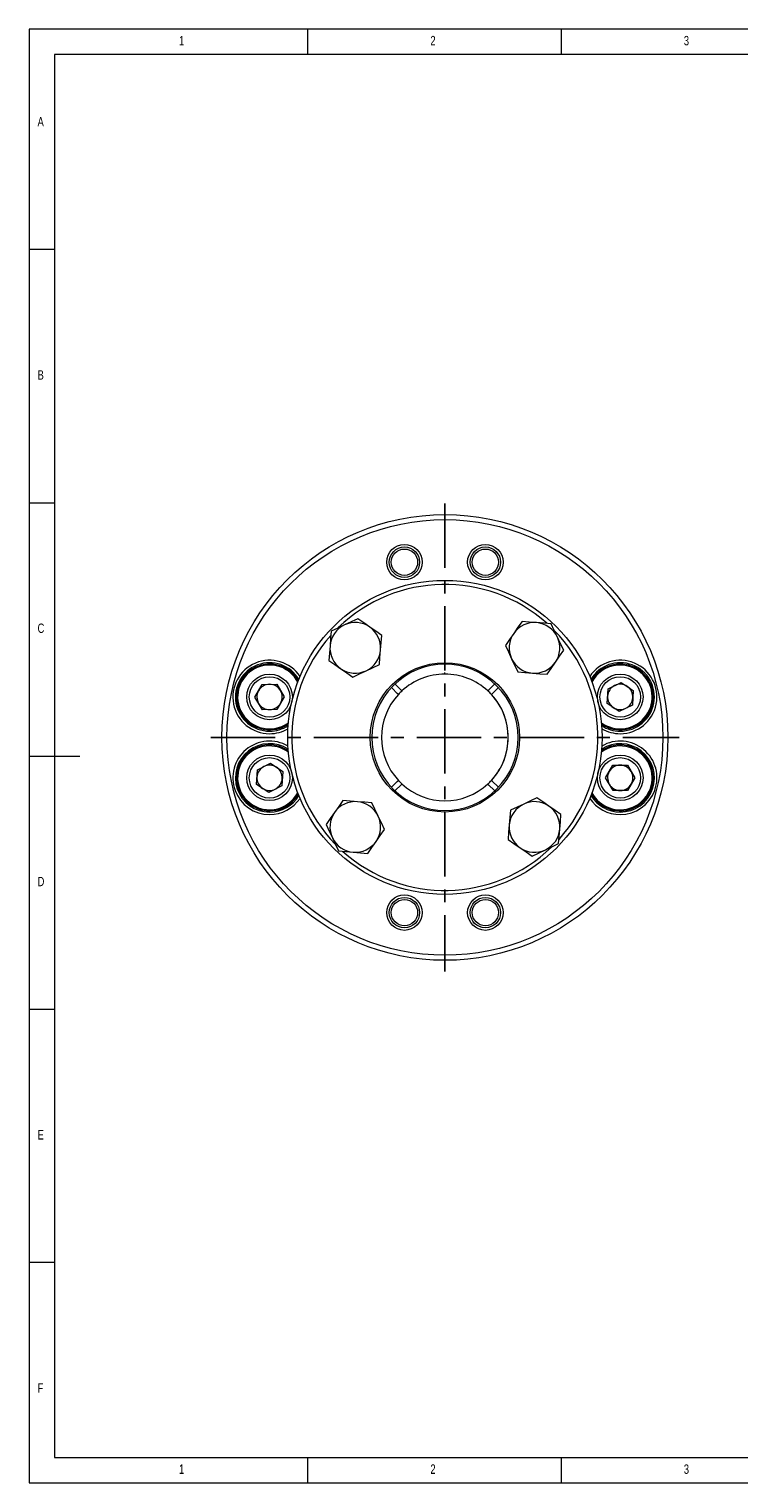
# Model space of a CAD drawing. Header units: millimetres. Extents: x 5 to 415, y 5 to 292.
# Tile 1 of 3: x 5 to 145, y 5 to 292. Entities that reach past the tile are written whole.
import ezdxf

# ---------------------------------------------------------------- set-up
doc = ezdxf.new("R2010")
doc.units = ezdxf.units.MM
doc.header["$LTSCALE"] = 2
doc.linetypes.add('CENTER', pattern=[10.16, 6.35, -1.27, 1.27, -1.27])
doc.styles.add('SLDTEXTSTYLE0', font='TXT', dxfattribs={"width": 0.75})

msp = doc.modelspace()

# ---------------------------------------------------------------- linework, layer by layer
at = {"color": 7, "linetype": 'Continuous', "lineweight": 0}
for p, q in [((415, 292), (5, 292)), ((5, 292), (5, 5)), ((60, 287), (60, 292)), ((110, 292), (110, 287)), ((410, 287), (10, 287)), ((10, 287), (10, 10)), ((10, 248.5), (5, 248.5)), ((5, 198.5), (10, 198.5)), ((5, 148.5), (15, 148.5)), ((5, 98.5), (10, 98.5)), ((10, 48.5), (5, 48.5)), ((10, 10), (227.8, 10)), ((60, 5), (60, 10)), ((110, 10), (110, 5)), ((5, 5), (415, 5))]:
    msp.add_line(p, q, dxfattribs=at)
at = {"color": 1, "linetype": 'CENTER'}
for p, q in [((87.0333, 198.3706), (87.0333, 105.9706)), ((40.8333, 152.1706), (133.2333, 152.1706))]:
    msp.add_line(p, q, dxfattribs=at)
at = {"color": 7, "linetype": 'Continuous', "lineweight": 15}
for p, q in [((71.4919, 165.3275), (74.1019, 166.5609)), ((100.1903, 167.712), (101.4237, 165.102)), ((87.0333, 164.6706), (87.0333, 164.9706)), ((49.5565, 160.1324), (50.9792, 162.6443)), ((50.9792, 162.6443), (53.8659, 162.6682)), ((53.8659, 162.6682), (55.3299, 160.1802)), ((76.6094, 161.8874), (76.5145, 161.9823)), ((77.6357, 160.8611), (76.6094, 161.8874)), ((78.3428, 161.5682), (77.3165, 162.5945)), ((78.3428, 161.5682), (78.5551, 161.3559)), ((95.7238, 161.5682), (96.7502, 162.5945)), ((96.4309, 160.8611), (96.2186, 160.6488)), ((96.4309, 160.8611), (97.4573, 161.8874)), ((96.7502, 162.5945), (96.8562, 162.7005)), ((97.5704, 162.0006), (97.4573, 161.8874)), ((119.0394, 158.8694), (119.217, 161.7507)), ((119.217, 161.7507), (121.801, 163.0376)), ((121.801, 163.0376), (124.2075, 161.4432)), ((124.2075, 161.4432), (124.03, 158.5619)), ((51.0205, 157.6445), (49.5565, 160.1324)), ((55.3299, 160.1802), (53.9072, 157.6683)), ((121.4459, 157.275), (119.0394, 158.8694)), ((124.03, 158.5619), (121.4459, 157.275)), ((53.9072, 157.6683), (51.0205, 157.6445)), ((50.0367, 145.7792), (52.6208, 147.0661)), ((52.6208, 147.0661), (55.0272, 145.4717)), ((118.7368, 144.1609), (120.1595, 146.6728)), ((120.1595, 146.6728), (123.0461, 146.6966)), ((123.0461, 146.6966), (124.5101, 144.2087)), ((49.8592, 142.8979), (50.0367, 145.7792)), ((55.0272, 145.4717), (54.8497, 142.5904)), ((77.6357, 143.48), (77.848, 143.6923)), ((120.2008, 141.6729), (118.7368, 144.1609)), ((124.5101, 144.2087), (123.0875, 141.6968)), ((52.2656, 141.3035), (49.8592, 142.8979)), ((54.8497, 142.5904), (52.2656, 141.3035)), ((76.4962, 142.3406), (76.6094, 142.4537)), ((77.6357, 143.48), (76.6094, 142.4537)), ((77.3165, 141.7466), (77.2105, 141.6406)), ((78.3428, 142.7729), (77.3165, 141.7466)), ((95.7238, 142.7729), (95.5115, 142.9852)), ((96.7502, 141.7466), (95.7238, 142.7729)), ((96.4309, 143.48), (97.4573, 142.4537)), ((97.4573, 142.4537), (97.5522, 142.3588)), ((123.0875, 141.6968), (120.2008, 141.6729)), ((73.8763, 136.6291), (72.643, 139.2391)), ((102.5748, 139.0136), (99.9648, 137.7802))]:
    msp.add_line(p, q, dxfattribs=at)
at = {"color": 7, "linetype": 'Continuous', "lineweight": 15, "flags": 128}
for points in [[(69.8295, 175.6023), (68.5507, 174.998), (67.2194, 174.3689)], [(72.2026, 173.9586), (71.016, 174.7804), (69.8295, 175.6023)], [(64.6094, 173.1356), (64.4934, 171.726), (64.3725, 170.2585)], [(67.2194, 174.3689), (65.9144, 173.7522), (64.6094, 173.1356)], [(74.5757, 172.3149), (73.413, 173.1202), (72.2026, 173.9586)], [(74.3388, 169.4379), (74.4572, 170.8764), (74.5757, 172.3149)], [(100.6006, 172.6951), (99.7788, 171.5086), (98.957, 170.322)], [(102.2443, 175.0683), (101.439, 173.9056), (100.6006, 172.6951)], [(105.1213, 174.8314), (103.6828, 174.9498), (102.2443, 175.0683)], [(107.9983, 174.5945), (106.5888, 174.7105), (105.1213, 174.8314)], [(109.2317, 171.9844), (108.615, 173.2894), (107.9983, 174.5945)], [(64.3725, 170.2585), (64.2541, 168.82), (64.1356, 167.3815)], [(74.1019, 166.5609), (74.218, 167.9704), (74.3388, 169.4379)], [(98.957, 170.322), (99.5612, 169.0433), (100.1903, 167.712)], [(108.8214, 167.0013), (109.6432, 168.1879), (110.465, 169.3744)], [(110.465, 169.3744), (109.8608, 170.6531), (109.2317, 171.9844)], [(64.1356, 167.3815), (65.2983, 166.5763), (66.5087, 165.7379)], [(107.1777, 164.6282), (107.983, 165.7908), (108.8214, 167.0013)], [(66.5087, 165.7379), (67.6953, 164.916), (68.8819, 164.0942)], [(68.8819, 164.0942), (70.1606, 164.6984), (71.4919, 165.3275)], [(101.4237, 165.102), (102.8332, 164.9859), (104.3007, 164.8651)], [(104.3007, 164.8651), (105.7392, 164.7466), (107.1777, 164.6282)], [(77.2074, 162.7036), (77.2386, 162.6724), (77.3165, 162.5945)], [(77.848, 160.6488), (77.8361, 160.6607), (77.8016, 160.6952), (77.7484, 160.7484), (77.6825, 160.8143), (77.6357, 160.8611)], [(95.5115, 161.3559), (95.5235, 161.3678), (95.558, 161.4023), (95.6112, 161.4555), (95.6771, 161.5214), (95.7238, 161.5682)], [(96.2186, 143.6923), (96.2306, 143.6804), (96.2651, 143.6459), (96.3183, 143.5927), (96.3842, 143.5268), (96.4309, 143.48)], [(78.5551, 142.9852), (78.5432, 142.9733), (78.5087, 142.9388), (78.4555, 142.8856), (78.3896, 142.8197), (78.3428, 142.7729)], [(96.8593, 141.6375), (96.8281, 141.6687), (96.7502, 141.7466)], [(66.889, 139.7129), (66.0837, 138.5503), (65.2453, 137.3398)], [(69.766, 139.476), (68.3275, 139.5945), (66.889, 139.7129)], [(72.643, 139.2391), (71.2335, 139.3552), (69.766, 139.476)], [(99.9648, 137.7802), (99.8487, 136.3707), (99.7279, 134.9032)], [(105.1848, 140.2469), (103.9061, 139.6427), (102.5748, 139.0136)], [(107.5579, 138.6032), (106.3714, 139.4251), (105.1848, 140.2469)], [(109.931, 136.9596), (108.7684, 137.7649), (107.5579, 138.6032)], [(65.2453, 137.3398), (64.4235, 136.1532), (63.6016, 134.9667)], [(63.6016, 134.9667), (64.2059, 133.688), (64.835, 132.3567)], [(75.1097, 134.0191), (74.5054, 135.2978), (73.8763, 136.6291)], [(99.7279, 134.9032), (99.6094, 133.4647), (99.491, 132.0262)], [(109.6941, 134.0826), (109.8126, 135.5211), (109.931, 136.9596)], [(64.835, 132.3567), (65.4517, 131.0517), (66.0683, 129.7467)], [(73.466, 131.646), (74.2879, 132.8325), (75.1097, 134.0191)], [(99.491, 132.0262), (100.6536, 131.2209), (101.8641, 130.3825)], [(109.4572, 131.2055), (109.5733, 132.6151), (109.6941, 134.0826)], [(66.0683, 129.7467), (67.4779, 129.6306), (68.9453, 129.5097)], [(68.9453, 129.5097), (70.3838, 129.3913), (71.8224, 129.2728)], [(71.8224, 129.2728), (72.6276, 130.4355), (73.466, 131.646)], [(101.8641, 130.3825), (103.0506, 129.5607), (104.2372, 128.7389)], [(104.2372, 128.7389), (105.5159, 129.3431), (106.8472, 129.9722)], [(106.8472, 129.9722), (108.1522, 130.5889), (109.4572, 131.2055)]]:
    msp.add_lwpolyline(points, dxfattribs=at)
at = {"color": 7, "linetype": 'Continuous', "lineweight": 15}
for centre, radius in [((87.0333, 152.1706), 44), ((87.0333, 152.1706), 43), ((79.0476, 186.7607), 3.5), ((79.0476, 186.7607), 3), ((95.0191, 186.7607), 3.5), ((95.0191, 186.7607), 3), ((79.0476, 186.7607), 2.6), ((95.0191, 186.7607), 2.6), ((87.0333, 152.1706), 31), ((87.0333, 152.1706), 14.7336), ((52.4432, 160.1563), 4.5), ((52.4432, 160.1563), 4), ((121.6235, 160.1563), 4.5), ((121.6235, 160.1563), 4), ((52.4432, 144.1848), 4.5), ((52.4432, 144.1848), 4), ((121.6235, 144.1848), 4.5), ((121.6235, 144.1848), 4), ((79.0476, 117.5804), 3.5), ((79.0476, 117.5804), 3), ((95.0191, 117.5804), 3.5), ((95.0191, 117.5804), 3), ((79.0476, 117.5804), 2.6), ((95.0191, 117.5804), 2.6)]:
    msp.add_circle(centre, radius, dxfattribs=at)
for centre, radius, start, end in [((87.0333, 152.1706), 30.2, 48.26229, 134.128255), ((87.0333, 152.1706), 30.2, 138.158576, 224.356434), ((69.3557, 169.8482), 5, 115.292732, 175.292732), ((69.3557, 169.8482), 5, 55.292732, 115.292732), ((69.3557, 169.8482), 5, 355.292732, 55.292732), ((104.711, 169.8482), 5, 145.292732, 205.292732), ((104.711, 169.8482), 5, 85.292732, 145.292732), ((104.711, 169.8482), 5, 25.292732, 85.292732), ((87.0333, 152.1706), 30.2, 318.217043, 44.38334), ((69.3557, 169.8482), 5, 175.292732, 235.292732), ((69.3557, 169.8482), 5, 295.292732, 355.292732), ((104.711, 169.8482), 5, 325.292732, 25.292732), ((52.4432, 160.1563), 7.25, 33.885162, 270), ((52.4432, 160.1563), 6.75, 30.988141, 270), ((52.4432, 160.1563), 6.5, 29.27043, 288.169102), ((87.0333, 152.1706), 14.4336, 45, 225), ((104.711, 169.8482), 5, 205.292732, 265.292732), ((104.711, 169.8482), 5, 265.292732, 325.292732), ((121.6235, 160.1563), 7.25, 270, 146.114838), ((121.6235, 160.1563), 6.75, 270, 149.011859), ((121.6235, 160.1563), 6.5, 235.27043, 134.169102), ((52.4432, 160.1563), 6.3, 27.734067, 198.169102), ((69.3557, 169.8482), 5, 235.292732, 295.292732), ((87.0333, 152.1706), 12.5, 90, 132.707557), ((87.0333, 152.1706), 12.5, 47.292443, 90), ((121.6235, 160.1563), 6.5, 134.169102, 150.72957), ((121.6235, 160.1563), 6.3, 44.169102, 152.265933), ((121.6235, 160.1563), 6.3, 233.734067, 44.169102), ((52.4432, 160.1563), 2.5, 150.473676, 210.473676), ((52.4432, 160.1563), 2.5, 90.473676, 150.473676), ((52.4432, 160.1563), 2.5, 30.473676, 90.473676), ((52.4432, 160.1563), 2.5, 330.473676, 30.473676), ((87.0333, 152.1706), 14.4336, 225, 45), ((87.0333, 152.1706), 12.5, 132.707557, 137.292443), ((87.0333, 152.1706), 12.5, 42.707557, 47.292443), ((121.6235, 160.1563), 2.5, 116.473676, 176.473676), ((121.6235, 160.1563), 2.5, 56.473676, 116.473676), ((121.6235, 160.1563), 2.5, 356.473676, 56.473676), ((52.4432, 160.1563), 6.3, 198.169102, 306.265933), ((52.4432, 160.1563), 2.5, 210.473676, 270.473676), ((52.4432, 160.1563), 2.5, 270.473676, 330.473676), ((87.0333, 152.1706), 12.5, 137.292443, 222.707557), ((87.0333, 152.1706), 12.5, 0, 42.707557), ((87.0333, 152.1706), 12.5, 317.292443, 42.707557), ((121.6235, 160.1563), 2.5, 176.473676, 236.473676), ((121.6235, 160.1563), 2.5, 236.473676, 296.473676), ((121.6235, 160.1563), 2.5, 296.473676, 356.473676), ((52.4432, 160.1563), 6.75, 270, 303.011859), ((52.4432, 160.1563), 7.25, 270, 300.114838), ((52.4432, 160.1563), 6.5, 288.169102, 304.72957), ((87.0333, 152.1706), 12.5, 317.292443, 0), ((121.6235, 160.1563), 6.75, 236.988141, 270), ((121.6235, 160.1563), 7.25, 239.885162, 270), ((52.4432, 144.1848), 7.25, 59.885162, 270), ((52.4432, 144.1848), 6.75, 56.988141, 270), ((52.4432, 144.1848), 6.5, 55.27043, 314.169102), ((52.4432, 144.1848), 6.3, 53.734067, 224.169102), ((121.6235, 144.1848), 6.5, 209.27043, 108.169102), ((121.6235, 144.1848), 6.3, 18.169102, 126.265933), ((121.6235, 144.1848), 6.5, 108.169102, 124.72957), ((121.6235, 144.1848), 6.75, 270, 123.011859), ((121.6235, 144.1848), 7.25, 270, 120.114838), ((52.4432, 144.1848), 2.5, 116.473676, 176.473676), ((52.4432, 144.1848), 2.5, 56.473676, 116.473676), ((121.6235, 144.1848), 2.5, 90.473676, 150.473676), ((121.6235, 144.1848), 2.5, 30.473676, 90.473676), ((52.4432, 144.1848), 2.5, 176.473676, 236.473676), ((52.4432, 144.1848), 2.5, 296.473676, 356.473676), ((52.4432, 144.1848), 2.5, 356.473676, 56.473676), ((87.0333, 152.1706), 12.5, 222.707557, 227.292443), ((87.0333, 152.1706), 12.5, 312.707557, 317.292443), ((121.6235, 144.1848), 6.3, 207.734067, 18.169102), ((121.6235, 144.1848), 2.5, 150.473676, 210.473676), ((121.6235, 144.1848), 2.5, 330.473676, 30.473676), ((52.4432, 144.1848), 6.3, 224.169102, 332.265933), ((52.4432, 144.1848), 2.5, 236.473676, 296.473676), ((52.4432, 144.1848), 6.75, 270, 329.011859), ((52.4432, 144.1848), 6.5, 314.169102, 330.72957), ((87.0333, 152.1706), 12.5, 227.292443, 312.707557), ((121.6235, 144.1848), 6.75, 210.988141, 270), ((121.6235, 144.1848), 2.5, 210.473676, 270.473676), ((121.6235, 144.1848), 2.5, 270.473676, 330.473676), ((52.4432, 144.1848), 7.25, 270, 326.114838), ((69.3557, 134.4929), 5, 85.292732, 145.292732), ((69.3557, 134.4929), 5, 25.292732, 85.292732), ((104.711, 134.4929), 5, 115.292732, 175.292732), ((104.711, 134.4929), 5, 55.292732, 115.292732), ((104.711, 134.4929), 5, 355.292732, 55.292732), ((121.6235, 144.1848), 7.25, 213.885162, 270), ((69.3557, 134.4929), 5, 145.292732, 205.292732), ((69.3557, 134.4929), 5, 325.292732, 25.292732), ((104.711, 134.4929), 5, 175.292732, 235.292732), ((69.3557, 134.4929), 5, 205.292732, 265.292732), ((104.711, 134.4929), 5, 295.292732, 355.292732), ((87.0333, 152.1706), 30.2, 228.25248, 314.130497), ((69.3557, 134.4929), 5, 265.292732, 325.292732), ((104.711, 134.4929), 5, 235.292732, 295.292732)]:
    msp.add_arc(centre, radius, start, end, dxfattribs=at)
at = {"color": 1, "linetype": 'CENTER', "lineweight": 15}
for points, knots in [([(87.0333, 152.1706), (87.0333, 152.1706), (87.0333, 152.1706), (87.0333, 152.1706), (87.0333, 152.1706), (87.0333, 152.1706), (87.0333, 152.1706), (87.0333, 152.1706), (87.0333, 152.1706), (87.0333, 152.1706), (87.0333, 152.1706), (87.0333, 152.1706), (87.0333, 152.1706), (87.0333, 152.1706), (87.0333, 152.1706), (87.0333, 152.1706), (87.0333, 152.1706), (87.0333, 152.1706)], [0, 0, 0, 0, 0.125, 0.125, 0.25, 0.25, 0.375, 0.375, 0.5, 0.5, 0.625, 0.625, 0.75, 0.75, 0.875, 0.875, 1, 1, 1, 1]), ([(87.0333, 152.1706), (87.0333, 152.1706), (87.0333, 152.1706), (87.0333, 152.1706), (87.0333, 152.1706), (87.0333, 152.1706), (87.0333, 152.1706), (87.0333, 152.1706), (87.0333, 152.1706), (87.0333, 152.1706), (87.0333, 152.1706), (87.0333, 152.1706), (87.0333, 152.1706), (87.0333, 152.1706), (87.0333, 152.1706), (87.0333, 152.1706), (87.0333, 152.1706), (87.0333, 152.1706)], [0, 0, 0, 0, 0.125, 0.125, 0.25, 0.25, 0.375, 0.375, 0.5, 0.5, 0.625, 0.625, 0.75, 0.75, 0.875, 0.875, 1, 1, 1, 1]), ([(87.0333, 152.1706), (87.0333, 152.1706), (87.0333, 152.1706), (87.0333, 152.1706), (87.0333, 152.1706), (87.0333, 152.1706), (87.0333, 152.1706), (87.0333, 152.1706), (87.0333, 152.1706), (87.0333, 152.1706), (87.0333, 152.1706), (87.0333, 152.1706), (87.0333, 152.1706), (87.0333, 152.1706), (87.0333, 152.1706), (87.0333, 152.1706), (87.0333, 152.1706), (87.0333, 152.1706)], [0, 0, 0, 0, 0.125, 0.125, 0.25, 0.25, 0.375, 0.375, 0.5, 0.5, 0.625, 0.625, 0.75, 0.75, 0.875, 0.875, 1, 1, 1, 1]), ([(87.0333, 152.1706), (87.0333, 152.1706), (87.0333, 152.1706), (87.0333, 152.1706), (87.0333, 152.1706), (87.0333, 152.1706), (87.0333, 152.1706), (87.0333, 152.1706), (87.0333, 152.1706), (87.0333, 152.1706), (87.0333, 152.1706), (87.0333, 152.1706), (87.0333, 152.1706), (87.0333, 152.1706), (87.0333, 152.1706), (87.0333, 152.1706), (87.0333, 152.1706), (87.0333, 152.1706)], [0, 0, 0, 0, 0.125, 0.125, 0.25, 0.25, 0.375, 0.375, 0.5, 0.5, 0.625, 0.625, 0.75, 0.75, 0.875, 0.875, 1, 1, 1, 1]), ([(87.0333, 152.1706), (87.0333, 152.1706), (87.0333, 152.1706), (87.0333, 152.1706), (87.0333, 152.1706), (87.0333, 152.1706), (87.0333, 152.1706), (87.0333, 152.1706), (87.0333, 152.1706), (87.0333, 152.1706), (87.0333, 152.1706), (87.0333, 152.1706), (87.0333, 152.1706), (87.0333, 152.1706), (87.0333, 152.1706), (87.0333, 152.1706), (87.0333, 152.1706), (87.0333, 152.1706)], [0, 0, 0, 0, 0.125, 0.125, 0.25, 0.25, 0.375, 0.375, 0.5, 0.5, 0.625, 0.625, 0.75, 0.75, 0.875, 0.875, 1, 1, 1, 1]), ([(87.0333, 152.1706), (87.0333, 152.1706), (87.0333, 152.1706), (87.0333, 152.1706), (87.0333, 152.1706), (87.0333, 152.1706), (87.0333, 152.1706), (87.0333, 152.1706), (87.0333, 152.1706), (87.0333, 152.1706), (87.0333, 152.1706), (87.0333, 152.1706), (87.0333, 152.1706), (87.0333, 152.1706), (87.0333, 152.1706), (87.0333, 152.1706), (87.0333, 152.1706), (87.0333, 152.1706)], [0, 0, 0, 0, 0.125, 0.125, 0.25, 0.25, 0.375, 0.375, 0.5, 0.5, 0.625, 0.625, 0.75, 0.75, 0.875, 0.875, 1, 1, 1, 1]), ([(87.0333, 152.1706), (87.0333, 152.1706), (87.0333, 152.1706), (87.0333, 152.1706), (87.0333, 152.1706), (87.0333, 152.1706), (87.0333, 152.1706), (87.0333, 152.1706), (87.0333, 152.1706), (87.0333, 152.1706)], [0, 0, 0, 0, 0.25, 0.25, 0.5, 0.5, 0.75, 0.75, 1, 1, 1, 1]), ([(87.0333, 152.1706), (87.0333, 152.1706), (87.0333, 152.1706), (87.0333, 152.1706), (87.0333, 152.1706), (87.0333, 152.1706), (87.0333, 152.1706), (87.0333, 152.1706), (87.0333, 152.1706), (87.0333, 152.1706)], [0, 0, 0, 0, 0.25, 0.25, 0.5, 0.5, 0.75, 0.75, 1, 1, 1, 1]), ([(87.0333, 152.1706), (87.0333, 152.1706), (87.0333, 152.1706), (87.0333, 152.1706), (87.0333, 152.1706), (87.0333, 152.1706), (87.0333, 152.1706), (87.0333, 152.1706), (87.0333, 152.1706), (87.0333, 152.1706)], [0, 0, 0, 0, 0.25, 0.25, 0.5, 0.5, 0.75, 0.75, 1, 1, 1, 1]), ([(87.0333, 152.1706), (87.0333, 152.1706), (87.0333, 152.1706), (87.0333, 152.1706), (87.0333, 152.1706), (87.0333, 152.1706), (87.0333, 152.1706), (87.0333, 152.1706), (87.0333, 152.1706), (87.0333, 152.1706)], [0, 0, 0, 0, 0.25, 0.25, 0.5, 0.5, 0.75, 0.75, 1, 1, 1, 1]), ([(87.0333, 152.1706), (87.0333, 152.1706), (87.0333, 152.1706), (87.0333, 152.1706), (87.0333, 152.1706)], [0, 0, 0, 0, 0.76462934, 1, 1, 1, 1])]:
    msp.add_open_spline(points, degree=3, knots=knots, dxfattribs=at)

# ---------------------------------------------------------------- texts
at = {"color": 7, "linetype": 'Continuous', "lineweight": 0, "char_height": 1.8521, "attachment_point": 1, "style": 'SLDTEXTSTYLE0'}
for s, insert in [('1', (34.5833, 290.6463)), ('2', (84.1667, 290.6463)), ('3', (134.1667, 290.6463)), ('A', (6.6667, 274.6463)), ('B', (6.6667, 224.6463)), ('C', (6.6667, 174.6463)), ('D', (6.6667, 124.6463)), ('E', (6.6667, 74.6463)), ('F', (6.6667, 24.6463)), ('1', (34.5833, 8.6463)), ('2', (84.1667, 8.6463)), ('3', (134.1667, 8.6463))]:
    msp.add_mtext(s, dxfattribs=dict(at, insert=insert))

doc.saveas('drawing.dxf')
